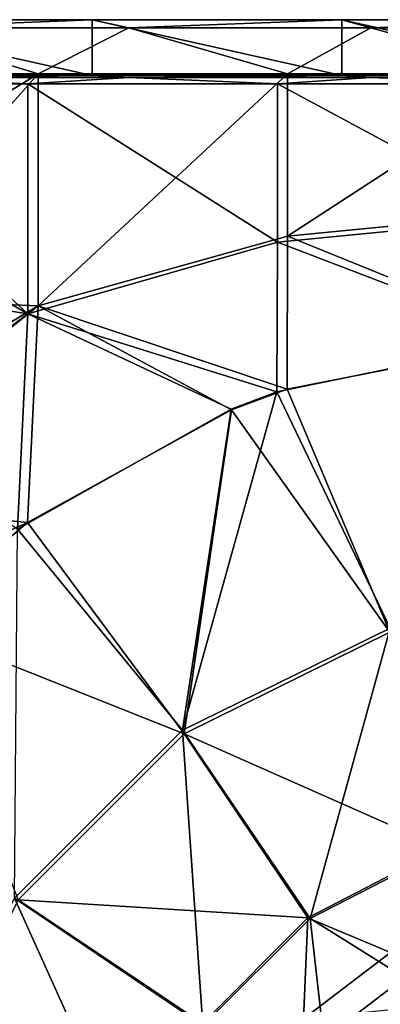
# Model space of a CAD drawing. Extents: x -85 to 85, y -85 to 85.
# Tile 6 of 14: x -62 to -50, y 53 to 85. Entities that reach past the tile are written whole.
import ezdxf

# ---------------------------------------------------------------- set-up
doc = ezdxf.new("R2010")
doc.units = 0
doc.header["$LTSCALE"] = 159.143519
for name, color, linetype in [('1', 7, 'CONTINUOUS'), ('104', 7, 'CONTINUOUS'), ('112', 7, 'CONTINUOUS'), ('119', 7, 'CONTINUOUS'), ('127', 7, 'CONTINUOUS'), ('13', 7, 'CONTINUOUS'), ('14', 7, 'CONTINUOUS'), ('17', 7, 'CONTINUOUS'), ('2', 7, 'CONTINUOUS'), ('4', 7, 'CONTINUOUS'), ('7', 7, 'CONTINUOUS')]:
    doc.layers.add(name, color=color, linetype=linetype)

msp = doc.modelspace()

# ---------------------------------------------------------------- linework, layer by layer
at = {"layer": '1', "color": 7, "linetype": 'CONTINUOUS'}
for points in [[(-59.601, 85), (-59.601, 83.2), (-67.635, 85), (-59.601, 85)], [(-67.635, 85), (-59.601, 83.2), (-67.635, 83.2), (-67.635, 85)], [(-51.567, 85), (-51.567, 83.2), (-59.601, 85), (-51.567, 85)], [(-59.601, 85), (-51.567, 83.2), (-59.601, 83.2), (-59.601, 85)], [(-43.533, 85), (-43.533, 83.2), (-51.567, 85), (-43.533, 85)], [(-51.567, 85), (-43.533, 83.2), (-51.567, 83.2), (-51.567, 85)]]:
    msp.add_3dface(points, dxfattribs=at)
at = {"layer": '104', "color": 7, "linetype": 'CONTINUOUS'}
for points in [[(-59.601, 85), (-67.635, 85), (-66.211, 84.733, 5.102), (-59.601, 85)], [(-58.421, 84.733, 5.102), (-59.601, 85), (-66.211, 84.733, 5.102), (-58.421, 84.733, 5.102)], [(-51.567, 85), (-59.601, 85), (-58.421, 84.733, 5.102), (-51.567, 85)], [(-50.632, 84.733, 5.102), (-51.567, 85), (-58.421, 84.733, 5.102), (-50.632, 84.733, 5.102)], [(-43.533, 85), (-51.567, 85), (-50.632, 84.733, 5.102), (-43.533, 85)], [(-42.842, 84.733, 5.102), (-43.533, 85), (-50.632, 84.733, 5.102), (-42.842, 84.733, 5.102)]]:
    msp.add_3dface(points, dxfattribs=at)
at = {"layer": '112', "color": 7, "linetype": 'CONTINUOUS'}
for points in [[(-67.635, 83.2), (-59.601, 83.2), (-66.211, 83.132, 3.9), (-67.635, 83.2)], [(-66.211, 83.132, 3.9), (-59.601, 83.2), (-58.421, 83.132, 3.9), (-66.211, 83.132, 3.9)], [(-59.601, 83.2), (-51.567, 83.2), (-58.421, 83.132, 3.9), (-59.601, 83.2)], [(-58.421, 83.132, 3.9), (-51.567, 83.2), (-50.632, 83.132, 3.9), (-58.421, 83.132, 3.9)], [(-51.567, 83.2), (-43.533, 83.2), (-50.632, 83.132, 3.9), (-51.567, 83.2)], [(-50.632, 83.132, 3.9), (-43.533, 83.2), (-42.842, 83.132, 3.9), (-50.632, 83.132, 3.9)]]:
    msp.add_3dface(points, dxfattribs=at)
at = {"layer": '119', "color": 7, "linetype": 'CONTINUOUS'}
for points in [[(-69.375, 83.259, 6.5), (-61.342, 83.259, 6.5), (-66.211, 84.733, 5.102), (-69.375, 83.259, 6.5)], [(-61.342, 83.259, 6.5), (-58.421, 84.733, 5.102), (-66.211, 84.733, 5.102), (-61.342, 83.259, 6.5)], [(-61.342, 83.259, 6.5), (-53.308, 83.259, 6.5), (-58.421, 84.733, 5.102), (-61.342, 83.259, 6.5)], [(-53.308, 83.259, 6.5), (-50.632, 84.733, 5.102), (-58.421, 84.733, 5.102), (-53.308, 83.259, 6.5)], [(-53.308, 83.259, 6.5), (-45.274, 83.259, 6.5), (-50.632, 84.733, 5.102), (-53.308, 83.259, 6.5)], [(-45.274, 83.259, 6.5), (-42.842, 84.733, 5.102), (-50.632, 84.733, 5.102), (-45.274, 83.259, 6.5)]]:
    msp.add_3dface(points, dxfattribs=at)
at = {"layer": '127', "color": 7, "linetype": 'CONTINUOUS'}
for points in [[(-61.672, 82.928, 4.1), (-69.706, 82.928, 4.1), (-66.211, 83.132, 3.9), (-61.672, 82.928, 4.1)], [(-61.672, 82.928, 4.1), (-66.211, 83.132, 3.9), (-58.421, 83.132, 3.9), (-61.672, 82.928, 4.1)], [(-53.639, 82.928, 4.1), (-61.672, 82.928, 4.1), (-58.421, 83.132, 3.9), (-53.639, 82.928, 4.1)], [(-53.639, 82.928, 4.1), (-58.421, 83.132, 3.9), (-50.632, 83.132, 3.9), (-53.639, 82.928, 4.1)], [(-45.605, 82.928, 4.1), (-53.639, 82.928, 4.1), (-50.632, 83.132, 3.9), (-45.605, 82.928, 4.1)], [(-45.605, 82.928, 4.1), (-50.632, 83.132, 3.9), (-42.842, 83.132, 3.9), (-45.605, 82.928, 4.1)]]:
    msp.add_3dface(points, dxfattribs=at)
at = {"layer": '13', "color": 7, "linetype": 'CONTINUOUS'}
for points in [[(-61.672, 82.928, 4.1), (-61.672, 75.516, 4.1), (-69.706, 82.928, 4.1), (-61.672, 82.928, 4.1)], [(-69.706, 82.928, 4.1), (-61.672, 75.516, 4.1), (-69.579, 80.085, 4.1), (-69.706, 82.928, 4.1)], [(-53.639, 82.928, 4.1), (-53.639, 77.834, 4.1), (-61.672, 82.928, 4.1), (-53.639, 82.928, 4.1)], [(-61.672, 82.928, 4.1), (-53.639, 77.834, 4.1), (-61.672, 75.516, 4.1), (-61.672, 82.928, 4.1)], [(-45.605, 82.928, 4.1), (-45.605, 78.619, 4.1), (-53.639, 82.928, 4.1), (-45.605, 82.928, 4.1)], [(-53.639, 82.928, 4.1), (-45.605, 78.619, 4.1), (-53.639, 77.834, 4.1), (-53.639, 82.928, 4.1)], [(-69.579, 80.085, 4.1), (-61.672, 75.516, 4.1), (-66.847, 76.324, 4.1), (-69.579, 80.085, 4.1)], [(-45.605, 78.619, 4.1), (-45.446, 74.696, 4.1), (-53.639, 77.834, 4.1), (-45.605, 78.619, 4.1)], [(-53.639, 77.834, 4.1), (-53.653, 73.005, 4.1), (-61.672, 75.516, 4.1), (-53.639, 77.834, 4.1)], [(-45.446, 74.696, 4.1), (-53.653, 73.005, 4.1), (-53.639, 77.834, 4.1), (-45.446, 74.696, 4.1)], [(-66.847, 76.324, 4.1), (-61.672, 75.516, 4.1), (-66.847, 71.676, 4.1), (-66.847, 76.324, 4.1)], [(-61.672, 75.516, 4.1), (-62.003, 68.585, 4.1), (-66.847, 71.676, 4.1), (-61.672, 75.516, 4.1)], [(-61.672, 75.516, 4.1), (-55.123, 72.449, 4.1), (-62.003, 68.585, 4.1), (-61.672, 75.516, 4.1)], [(-53.653, 73.005, 4.1), (-55.123, 72.449, 4.1), (-61.672, 75.516, 4.1), (-53.653, 73.005, 4.1)]]:
    msp.add_3dface(points, dxfattribs=at)
at = {"layer": '14', "color": 7, "linetype": 'CONTINUOUS'}
msp.add_3dface([(-52.14, 52.14, 10.6), (-49.545, 54.133, 10.6), (-49.022, 53.245, 10.6), (-52.14, 52.14, 10.6)], dxfattribs=at)
at = {"layer": '17', "color": 7, "linetype": 'CONTINUOUS'}
for points in [[(-53.653, 73.005, 4.1), (-45.446, 74.696, 4.1), (-50.01, 65.394, 5.027), (-53.653, 73.005, 4.1)], [(-55.123, 72.449, 4.1), (-53.653, 73.005, 4.1), (-56.69, 62.103, 5.027), (-55.123, 72.449, 4.1)], [(-56.69, 62.103, 5.027), (-53.653, 73.005, 4.1), (-50.01, 65.394, 5.027), (-56.69, 62.103, 5.027)], [(-62.003, 68.585, 4.1), (-55.123, 72.449, 4.1), (-56.69, 62.103, 5.027), (-62.003, 68.585, 4.1)], [(-62.103, 56.69, 5.027), (-62.003, 68.585, 4.1), (-56.69, 62.103, 5.027), (-62.103, 56.69, 5.027)], [(-56.69, 62.103, 5.027), (-50.01, 65.394, 5.027), (-52.586, 56.036, 8.165), (-56.69, 62.103, 5.027)], [(-52.586, 56.036, 8.165), (-50.01, 65.394, 5.027), (-48.218, 58.282, 8.165), (-52.586, 56.036, 8.165)], [(-62.103, 56.69, 5.027), (-56.69, 62.103, 5.027), (-56.036, 52.586, 8.165), (-62.103, 56.69, 5.027)], [(-56.036, 52.586, 8.165), (-56.69, 62.103, 5.027), (-52.586, 56.036, 8.165), (-56.036, 52.586, 8.165)], [(-49.545, 54.133, 10.6), (-52.586, 56.036, 8.165), (-48.218, 58.282, 8.165), (-49.545, 54.133, 10.6)], [(-65.394, 50.01, 5.027), (-62.103, 56.69, 5.027), (-58.282, 48.218, 8.165), (-65.394, 50.01, 5.027)], [(-58.282, 48.218, 8.165), (-62.103, 56.69, 5.027), (-56.036, 52.586, 8.165), (-58.282, 48.218, 8.165)], [(-52.14, 52.14, 10.6), (-56.036, 52.586, 8.165), (-52.586, 56.036, 8.165), (-52.14, 52.14, 10.6)], [(-49.545, 54.133, 10.6), (-52.14, 52.14, 10.6), (-52.586, 56.036, 8.165), (-49.545, 54.133, 10.6)]]:
    msp.add_3dface(points, dxfattribs=at)
at = {"layer": '2', "color": 7, "linetype": 'CONTINUOUS'}
for points in [[(-69.158, 78.471, 6.5), (-61.342, 83.259, 6.5), (-69.375, 83.259, 6.5), (-69.158, 78.471, 6.5)], [(-67.732, 76.036, 6.5), (-61.342, 83.259, 6.5), (-69.158, 78.471, 6.5), (-67.732, 76.036, 6.5)], [(-61.342, 75.779, 6.5), (-61.342, 83.259, 6.5), (-67.732, 76.036, 6.5), (-61.342, 75.779, 6.5)], [(-53.308, 78.021, 6.5), (-53.308, 83.259, 6.5), (-61.342, 75.779, 6.5), (-53.308, 78.021, 6.5)], [(-61.342, 75.779, 6.5), (-53.308, 83.259, 6.5), (-61.342, 83.259, 6.5), (-61.342, 75.779, 6.5)], [(-45.274, 78.807, 6.5), (-45.274, 83.259, 6.5), (-53.308, 78.021, 6.5), (-45.274, 78.807, 6.5)], [(-53.308, 78.021, 6.5), (-45.274, 83.259, 6.5), (-53.308, 83.259, 6.5), (-53.308, 78.021, 6.5)], [(-45.132, 74.7, 6.5), (-45.274, 78.807, 6.5), (-53.308, 78.021, 6.5), (-45.132, 74.7, 6.5)], [(-53.322, 73.096, 6.5), (-53.308, 78.021, 6.5), (-61.342, 75.779, 6.5), (-53.322, 73.096, 6.5)], [(-53.322, 73.096, 6.5), (-45.132, 74.7, 6.5), (-53.308, 78.021, 6.5), (-53.322, 73.096, 6.5)], [(-67.732, 71.964, 6.5), (-61.342, 75.779, 6.5), (-67.732, 76.036, 6.5), (-67.732, 71.964, 6.5)], [(-61.679, 68.795, 6.5), (-61.342, 75.779, 6.5), (-69.158, 69.529, 6.5), (-61.679, 68.795, 6.5)], [(-69.158, 69.529, 6.5), (-61.342, 75.779, 6.5), (-67.732, 71.964, 6.5), (-69.158, 69.529, 6.5)], [(-61.679, 68.795, 6.5), (-55.115, 72.429, 6.5), (-61.342, 75.779, 6.5), (-61.679, 68.795, 6.5)], [(-55.115, 72.429, 6.5), (-53.322, 73.096, 6.5), (-61.342, 75.779, 6.5), (-55.115, 72.429, 6.5)], [(-69.375, 65.258, 6.5), (-61.679, 68.795, 6.5), (-69.158, 69.529, 6.5), (-69.375, 65.258, 6.5)], [(-65.524, 65.524, 6.5), (-61.679, 68.795, 6.5), (-69.375, 65.258, 6.5), (-65.524, 65.524, 6.5)]]:
    msp.add_3dface(points, dxfattribs=at)
at = {"layer": '4', "color": 7, "linetype": 'CONTINUOUS'}
msp.add_3dface([(-52.796, 52.796, 13), (-49.001, 53.208, 13), (-50, 54.942, 13), (-52.796, 52.796, 13)], dxfattribs=at)
at = {"layer": '7', "color": 7, "linetype": 'CONTINUOUS'}
for points in [[(-45.132, 74.7, 6.5), (-53.322, 73.096, 6.5), (-50.017, 65.26, 7.549), (-45.132, 74.7, 6.5)], [(-53.322, 73.096, 6.5), (-55.115, 72.429, 6.5), (-50.017, 65.26, 7.549), (-53.322, 73.096, 6.5)], [(-55.115, 72.429, 6.5), (-61.679, 68.795, 6.5), (-56.635, 61.987, 7.549), (-55.115, 72.429, 6.5)], [(-50.017, 65.26, 7.549), (-55.115, 72.429, 6.5), (-56.635, 61.987, 7.549), (-50.017, 65.26, 7.549)], [(-61.679, 68.795, 6.5), (-65.524, 65.524, 6.5), (-56.635, 61.987, 7.549), (-61.679, 68.795, 6.5)], [(-56.635, 61.987, 7.549), (-65.524, 65.524, 6.5), (-61.987, 56.635, 7.549), (-56.635, 61.987, 7.549)], [(-50.017, 65.26, 7.549), (-56.635, 61.987, 7.549), (-48.322, 58.301, 11.025), (-50.017, 65.26, 7.549)], [(-56.635, 61.987, 7.549), (-61.987, 56.635, 7.549), (-52.653, 56.051, 11.025), (-56.635, 61.987, 7.549)], [(-48.322, 58.301, 11.025), (-56.635, 61.987, 7.549), (-52.653, 56.051, 11.025), (-48.322, 58.301, 11.025)], [(-50, 54.942, 13), (-48.322, 58.301, 11.025), (-52.653, 56.051, 11.025), (-50, 54.942, 13)], [(-61.987, 56.635, 7.549), (-65.26, 50.017, 7.549), (-56.051, 52.653, 11.025), (-61.987, 56.635, 7.549)], [(-52.653, 56.051, 11.025), (-61.987, 56.635, 7.549), (-56.051, 52.653, 11.025), (-52.653, 56.051, 11.025)], [(-52.796, 52.796, 13), (-52.653, 56.051, 11.025), (-56.051, 52.653, 11.025), (-52.796, 52.796, 13)], [(-52.796, 52.796, 13), (-50, 54.942, 13), (-52.653, 56.051, 11.025), (-52.796, 52.796, 13)]]:
    msp.add_3dface(points, dxfattribs=at)

doc.saveas('drawing.dxf')
